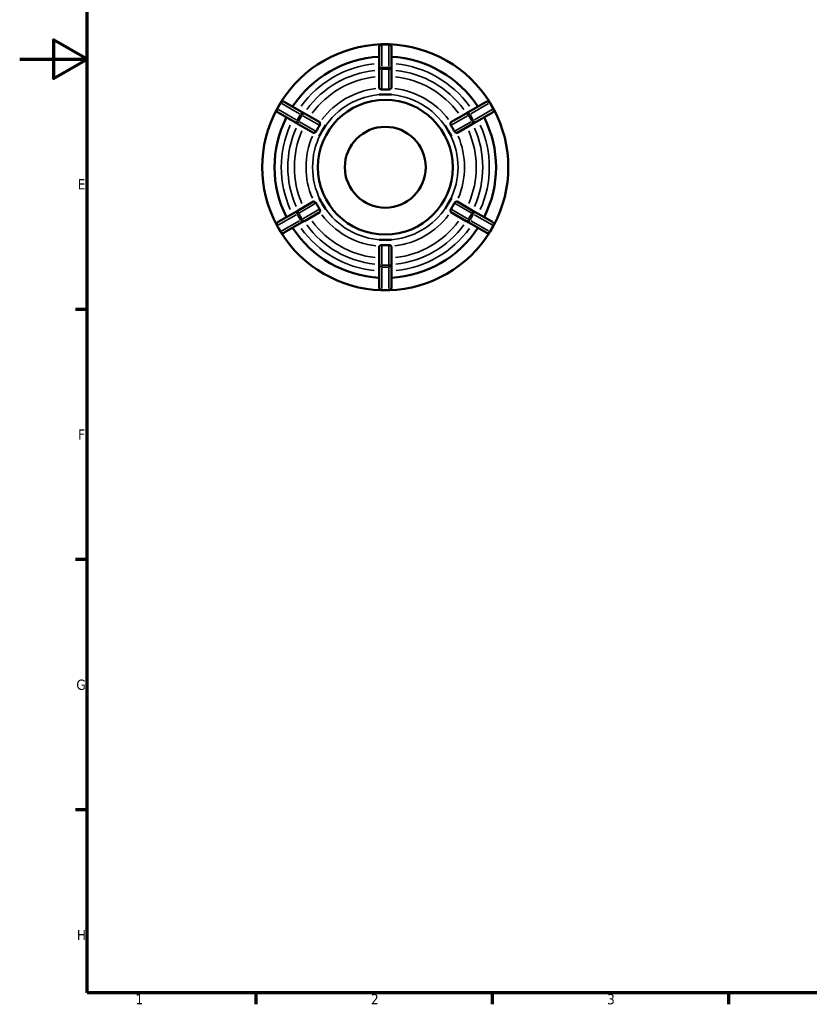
# Model space of a CAD drawing. Header units: millimetres. Extents: x 0 to 903, y 0 to 594.
# Tile 1 of 8: x 0 to 234, y 17 to 309. Entities that reach past the tile are written whole.
import ezdxf

# ---------------------------------------------------------------- set-up
doc = ezdxf.new("R2010")
doc.units = ezdxf.units.MM
for name, color, linetype, lineweight in [('Border (ANSI)', 7, 'Continuous', 70), ('Visible (ANSI)', 7, 'Continuous', 50), ('Visible Narrow (ANSI)', 7, 'Continuous', 35)]:
    doc.layers.add(name, color=color, linetype=linetype, lineweight=lineweight)
doc.styles.add('Note Text (ANSI)', font='tahoma.ttf')

# ---------------------------------------------------------------- blocks, each defined once
blk = doc.blocks.new('Borders Default Border')
at = {"layer": 'Border (ANSI)'}
for p, q in [((20, 222.75), (16.55, 222.75)), ((20, 148.5), (16.55, 148.5)), ((20, 74.25), (16.55, 74.25)), ((70.08, 20), (70.08, 16.55)), ((140.17, 20), (140.17, 16.55)), ((210.25, 20), (210.25, 16.55))]:
    blk.add_line(p, q, dxfattribs=at)
at = {"layer": 'Border (ANSI)', "flags": 128}
for points in [[(20, 20), (20, 574), (821, 574), (821, 20), (20, 20)], [(0, 297), (20, 297), (10, 302.77), (10, 291.23), (20, 297)]]:
    blk.add_lwpolyline(points, dxfattribs=at)
at = {"layer": 'Border (ANSI)', "char_height": 3.05, "attachment_point": 7, "style": 'Note Text (ANSI)'}
for s, insert in [('E', (17.21, 258.35)), ('F', (17.29, 184.1)), ('G', (16.81, 109.79)), ('H', (16.97, 35.6)), ('1', (34.35, 16.55)), ('2', (104.2, 16.55)), ('3', (174.26, 16.49))]:
    blk.add_mtext(s, dxfattribs=dict(at, insert=insert))

msp = doc.modelspace()

# ---------------------------------------------------------------- linework, layer by layer
at = {"layer": 'Visible (ANSI)'}
for p, q in [((109.484, 301.427), (107.434, 301.427)), ((106.634, 300.574), (106.634, 300.627)), ((106.634, 300.574), (106.634, 293.852)), ((110.284, 300.627), (110.284, 300.574)), ((110.284, 293.852), (110.284, 300.574)), ((106.634, 293.674), (106.634, 293.852)), ((106.634, 293.674), (106.634, 288.45)), ((110.284, 293.852), (110.284, 293.674)), ((110.284, 288.45), (110.284, 293.674)), ((106.634, 286.507), (106.634, 286.511)), ((108.459, 286.507), (106.634, 286.507)), ((106.634, 286.507), (106.634, 286.507)), ((110.284, 286.507), (108.459, 286.507)), ((110.284, 286.511), (110.284, 286.507)), ((110.284, 286.507), (110.284, 286.507)), ((77.361, 284.065), (76.336, 282.29)), ((78.454, 284.358), (78.5, 284.331)), ((84.322, 280.97), (78.5, 284.331)), ((138.417, 284.331), (132.595, 280.97)), ((138.417, 284.331), (138.463, 284.358)), ((140.581, 282.29), (139.556, 284.065)), ((76.675, 281.17), (76.629, 281.197)), ((76.675, 281.17), (82.497, 277.809)), ((84.322, 280.97), (84.476, 280.881)), ((89, 278.269), (84.476, 280.881)), ((132.441, 280.881), (127.917, 278.269)), ((132.441, 280.881), (132.595, 280.97)), ((134.42, 277.809), (140.242, 281.17)), ((140.288, 281.197), (140.242, 281.17)), ((82.651, 277.72), (82.497, 277.809)), ((82.651, 277.72), (87.175, 275.108)), ((129.742, 275.108), (134.266, 277.72)), ((134.42, 277.809), (134.266, 277.72)), ((89.77, 275.717), (88.857, 274.137)), ((90.682, 277.298), (89.77, 275.717)), ((90.679, 277.3), (90.682, 277.298)), ((90.682, 277.298), (90.683, 277.298)), ((126.235, 277.298), (126.238, 277.3)), ((127.147, 275.717), (126.235, 277.298)), ((126.235, 277.298), (126.235, 277.298)), ((128.06, 274.137), (127.147, 275.717)), ((88.857, 274.137), (88.854, 274.139)), ((88.858, 274.137), (88.857, 274.137)), ((128.063, 274.139), (128.06, 274.137)), ((128.06, 274.137), (128.06, 274.137)), ((87.175, 254.747), (82.651, 252.134)), ((88.854, 255.716), (88.857, 255.718)), ((88.857, 255.718), (89.77, 254.137)), ((88.857, 255.718), (88.858, 255.718)), ((127.147, 254.137), (128.06, 255.718)), ((128.06, 255.718), (128.06, 255.718)), ((128.06, 255.718), (128.063, 255.716)), ((134.266, 252.134), (129.742, 254.747)), ((82.497, 252.046), (76.675, 248.685)), ((82.497, 252.046), (82.651, 252.134)), ((84.476, 248.973), (89, 251.586)), ((89.77, 254.137), (90.682, 252.557)), ((90.682, 252.557), (90.679, 252.555)), ((90.683, 252.557), (90.682, 252.557)), ((126.235, 252.557), (127.147, 254.137)), ((126.238, 252.555), (126.235, 252.557)), ((126.235, 252.557), (126.235, 252.557)), ((127.917, 251.586), (132.441, 248.973)), ((134.266, 252.134), (134.42, 252.046)), ((140.242, 248.685), (134.42, 252.046)), ((76.629, 248.658), (76.675, 248.685)), ((78.5, 245.524), (84.322, 248.885)), ((84.476, 248.973), (84.322, 248.885)), ((132.595, 248.885), (132.441, 248.973)), ((132.595, 248.885), (138.417, 245.524)), ((140.242, 248.685), (140.288, 248.658)), ((76.336, 247.565), (77.361, 245.79)), ((78.5, 245.524), (78.454, 245.497)), ((138.463, 245.497), (138.417, 245.524)), ((139.556, 245.79), (140.581, 247.565)), ((106.634, 243.347), (106.634, 243.348)), ((106.634, 243.347), (108.459, 243.347)), ((106.634, 243.344), (106.634, 243.347)), ((108.459, 243.347), (110.284, 243.347)), ((110.284, 243.348), (110.284, 243.347)), ((110.284, 243.347), (110.284, 243.344)), ((106.634, 241.405), (106.634, 236.181)), ((110.284, 236.181), (110.284, 241.405)), ((106.634, 236.003), (106.634, 236.181)), ((106.634, 236.003), (106.634, 229.281)), ((110.284, 236.181), (110.284, 236.003)), ((110.284, 229.281), (110.284, 236.003)), ((106.634, 229.227), (106.634, 229.281)), ((107.434, 228.427), (109.484, 228.427)), ((110.284, 229.281), (110.284, 229.227))]:
    msp.add_line(p, q, dxfattribs=at)
for radius in [20, 12]:
    msp.add_circle((108.459, 264.927), radius, dxfattribs=at)
for centre, radius, start, end in [((108.459, 264.927), 36.5, 91.88694, 148.11306), ((107.434, 300.627), 0.8, 90, 180), ((109.484, 300.627), 0.8, 0, 90), ((108.459, 264.927), 36.5, 31.88694, 88.11306), ((108.459, 264.927), 32.85, 93.18474, 146.81526), ((108.459, 264.927), 32.85, 33.18474, 86.81526), ((78.054, 283.665), 0.8, 60, 150), ((138.863, 283.665), 0.8, 30, 120), ((108.459, 264.927), 36.5, 151.88694, 208.11306), ((77.029, 281.89), 0.8, 150, 240), ((139.888, 281.89), 0.8, 300, 30), ((108.459, 264.927), 36.5, 331.88694, 28.11306), ((108.459, 264.927), 32.85, 153.18474, 206.81526), ((108.459, 264.927), 32.85, 333.18474, 26.81526), ((77.029, 247.965), 0.8, 120, 210), ((139.888, 247.965), 0.8, 330, 60), ((78.054, 246.19), 0.8, 210, 300), ((108.459, 264.927), 36.5, 211.88694, 268.11306), ((108.459, 264.927), 32.85, 213.18474, 266.81526), ((108.459, 264.927), 36.5, 271.88694, 328.11306), ((108.459, 264.927), 32.85, 273.18474, 326.81526), ((138.863, 246.19), 0.8, 240, 330), ((107.434, 229.227), 0.8, 180, 270), ((109.484, 229.227), 0.8, 270, 0)]:
    msp.add_arc(centre, radius, start, end, dxfattribs=at)
for points, knots in [([(106.671, 288.371), (106.647, 288.394), (106.636, 288.419), (106.634, 288.443), (106.634, 288.445), (106.634, 288.448), (106.634, 288.45)], [0.530895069, 0.530895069, 0.530895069, 0.530895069, 0.558670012, 0.558670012, 0.558670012, 0.561378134, 0.561378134, 0.561378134, 0.561378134]), ([(107.434, 287.999), (107.423, 287.999), (107.412, 287.998), (107.352, 287.997), (107.305, 288.004), (107.191, 288.032), (107.129, 288.059), (106.969, 288.141), (106.865, 288.214), (106.735, 288.314), (106.697, 288.346), (106.671, 288.371)], [-0.19544707, -0.19544707, -0.19544707, -0.19544707, -0.19125119, -0.19125119, -0.17174255, -0.17174255, -0.14261852, -0.14261852, -0.08587732, -0.08587732, -0.05307217, -0.05307217, -0.05307217, -0.05307217]), ([(109.484, 287.999), (109.132, 288.025), (108.786, 288.037), (108.459, 288.037), (108.131, 288.037), (107.785, 288.025), (107.434, 287.999)], [-0.09820754, -0.09820754, -0.09820754, -0.09820754, 0, 0, 0, 0.09820754, 0.09820754, 0.09820754, 0.09820754]), ([(110.246, 288.371), (110.236, 288.361), (110.224, 288.35), (110.153, 288.289), (110.071, 288.227), (109.916, 288.126), (109.843, 288.084), (109.724, 288.034), (109.674, 288.017), (109.578, 287.999), (109.534, 287.996), (109.487, 287.999), (109.485, 287.999), (109.484, 287.999)], [-0.33484554, -0.33484554, -0.33484554, -0.33484554, -0.32258457, -0.32258457, -0.27283735, -0.27283735, -0.23566437, -0.23566437, -0.21349341, -0.21349341, -0.19565529, -0.19565529, -0.19492842, -0.19492842, -0.19492842, -0.19492842]), ([(110.284, 288.45), (110.284, 288.448), (110.283, 288.445), (110.283, 288.443), (110.281, 288.419), (110.27, 288.394), (110.246, 288.371)], [0.55596189, 0.55596189, 0.55596189, 0.55596189, 0.558670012, 0.558670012, 0.558670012, 0.586444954, 0.586444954, 0.586444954, 0.586444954]), ([(89.049, 278.197), (89.053, 278.183), (89.057, 278.166), (89.075, 278.068), (89.089, 277.957), (89.097, 277.771), (89.096, 277.694), (89.08, 277.573), (89.07, 277.524), (89.038, 277.434), (89.019, 277.395), (88.993, 277.355), (88.992, 277.353), (88.99, 277.351)], [-0.34451381, -0.34451381, -0.34451381, -0.34451381, -0.33122471, -0.33122471, -0.27570576, -0.27570576, -0.23938447, -0.23938447, -0.21662451, -0.21662451, -0.19766069, -0.19766069, -0.19663386, -0.19663386, -0.19663386, -0.19663386]), ([(89, 278.269), (89.002, 278.268), (89.004, 278.267), (89.006, 278.265), (89.026, 278.252), (89.041, 278.229), (89.049, 278.197)], [0.55596189, 0.55596189, 0.55596189, 0.55596189, 0.558670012, 0.558670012, 0.558670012, 0.586444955, 0.586444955, 0.586444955, 0.586444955]), ([(127.927, 277.351), (127.923, 277.357), (127.919, 277.364), (127.889, 277.412), (127.87, 277.455), (127.833, 277.577), (127.825, 277.655), (127.819, 277.846), (127.831, 277.975), (127.852, 278.126), (127.86, 278.167), (127.868, 278.197)], [-0.19271401, -0.19271401, -0.19271401, -0.19271401, -0.18982362, -0.18982362, -0.17112303, -0.17112303, -0.13870047, -0.13870047, -0.08091219, -0.08091219, -0.05282114, -0.05282114, -0.05282114, -0.05282114]), ([(127.868, 278.197), (127.876, 278.229), (127.891, 278.252), (127.911, 278.265), (127.913, 278.267), (127.915, 278.268), (127.917, 278.269)], [0.530895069, 0.530895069, 0.530895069, 0.530895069, 0.558670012, 0.558670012, 0.558670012, 0.561378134, 0.561378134, 0.561378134, 0.561378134]), ([(87.262, 275.101), (87.23, 275.092), (87.203, 275.095), (87.181, 275.105), (87.179, 275.106), (87.177, 275.107), (87.175, 275.108)], [0.530895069, 0.530895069, 0.530895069, 0.530895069, 0.558670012, 0.558670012, 0.558670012, 0.561378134, 0.561378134, 0.561378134, 0.561378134]), ([(87.965, 275.576), (87.961, 275.568), (87.957, 275.56), (87.93, 275.509), (87.901, 275.471), (87.814, 275.379), (87.75, 275.334), (87.597, 275.239), (87.49, 275.188), (87.344, 275.128), (87.297, 275.111), (87.262, 275.101)], [-0.19434574, -0.19434574, -0.19434574, -0.19434574, -0.19089183, -0.19089183, -0.17188379, -0.17188379, -0.13915206, -0.13915206, -0.08585559, -0.08585559, -0.05306246, -0.05306246, -0.05306246, -0.05306246]), ([(88.99, 277.351), (88.792, 277.06), (88.609, 276.766), (88.445, 276.482), (88.281, 276.199), (88.118, 275.893), (87.965, 275.576)], [-0.09820754, -0.09820754, -0.09820754, -0.09820754, 0, 0, 0, 0.09820754, 0.09820754, 0.09820754, 0.09820754]), ([(128.952, 275.576), (128.799, 275.893), (128.636, 276.199), (128.472, 276.482), (128.308, 276.766), (128.125, 277.06), (127.927, 277.351)], [-0.09820754, -0.09820754, -0.09820754, -0.09820754, 0, 0, 0, 0.09820754, 0.09820754, 0.09820754, 0.09820754]), ([(129.655, 275.101), (129.649, 275.103), (129.643, 275.105), (129.566, 275.129), (129.463, 275.171), (129.29, 275.258), (129.218, 275.299), (129.114, 275.375), (129.074, 275.409), (129.009, 275.481), (128.983, 275.516), (128.959, 275.562), (128.955, 275.569), (128.952, 275.576)], [-0.33465873, -0.33465873, -0.33465873, -0.33465873, -0.3292246, -0.3292246, -0.27397046, -0.27397046, -0.2370505, -0.2370505, -0.21467031, -0.21467031, -0.19709204, -0.19709204, -0.19413947, -0.19413947, -0.19413947, -0.19413947]), ([(129.742, 275.108), (129.74, 275.107), (129.738, 275.106), (129.736, 275.105), (129.714, 275.095), (129.687, 275.092), (129.655, 275.101)], [0.55596189, 0.55596189, 0.55596189, 0.55596189, 0.558670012, 0.558670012, 0.558670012, 0.586444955, 0.586444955, 0.586444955, 0.586444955]), ([(87.175, 254.747), (87.177, 254.748), (87.179, 254.749), (87.181, 254.75), (87.203, 254.76), (87.23, 254.762), (87.262, 254.753)], [0.55596189, 0.55596189, 0.55596189, 0.55596189, 0.558670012, 0.558670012, 0.558670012, 0.586444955, 0.586444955, 0.586444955, 0.586444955]), ([(87.262, 254.753), (87.268, 254.752), (87.274, 254.75), (87.351, 254.726), (87.454, 254.684), (87.628, 254.597), (87.699, 254.556), (87.803, 254.48), (87.843, 254.446), (87.908, 254.374), (87.934, 254.339), (87.958, 254.292), (87.962, 254.286), (87.965, 254.279)], [-0.33465873, -0.33465873, -0.33465873, -0.33465873, -0.3292246, -0.3292246, -0.27397046, -0.27397046, -0.2370505, -0.2370505, -0.21467031, -0.21467031, -0.19709204, -0.19709204, -0.19413947, -0.19413947, -0.19413947, -0.19413947]), ([(87.965, 254.279), (88.118, 253.961), (88.281, 253.656), (88.445, 253.373), (88.609, 253.089), (88.792, 252.795), (88.99, 252.504)], [-0.09820754, -0.09820754, -0.09820754, -0.09820754, 0, 0, 0, 0.09820754, 0.09820754, 0.09820754, 0.09820754]), ([(127.927, 252.504), (128.125, 252.795), (128.308, 253.089), (128.472, 253.373), (128.636, 253.656), (128.799, 253.961), (128.952, 254.279)], [-0.09820754, -0.09820754, -0.09820754, -0.09820754, 0, 0, 0, 0.09820754, 0.09820754, 0.09820754, 0.09820754]), ([(128.952, 254.279), (128.956, 254.287), (128.96, 254.295), (128.988, 254.346), (129.016, 254.383), (129.103, 254.476), (129.167, 254.521), (129.32, 254.616), (129.427, 254.666), (129.573, 254.727), (129.62, 254.744), (129.655, 254.753)], [-0.19434574, -0.19434574, -0.19434574, -0.19434574, -0.19089183, -0.19089183, -0.17188379, -0.17188379, -0.13915206, -0.13915206, -0.08585559, -0.08585559, -0.05306246, -0.05306246, -0.05306246, -0.05306246]), ([(129.655, 254.753), (129.687, 254.762), (129.714, 254.76), (129.736, 254.75), (129.738, 254.749), (129.74, 254.748), (129.742, 254.747)], [0.530895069, 0.530895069, 0.530895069, 0.530895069, 0.558670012, 0.558670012, 0.558670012, 0.561378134, 0.561378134, 0.561378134, 0.561378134]), ([(88.99, 252.504), (88.994, 252.497), (88.998, 252.491), (89.028, 252.443), (89.047, 252.399), (89.084, 252.278), (89.092, 252.2), (89.099, 252.009), (89.086, 251.88), (89.065, 251.729), (89.057, 251.688), (89.049, 251.657)], [-0.19271401, -0.19271401, -0.19271401, -0.19271401, -0.18982362, -0.18982362, -0.17112303, -0.17112303, -0.13870047, -0.13870047, -0.08091219, -0.08091219, -0.05282114, -0.05282114, -0.05282114, -0.05282114]), ([(89.049, 251.657), (89.041, 251.625), (89.026, 251.603), (89.006, 251.589), (89.004, 251.588), (89.002, 251.587), (89, 251.586)], [0.530895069, 0.530895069, 0.530895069, 0.530895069, 0.558670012, 0.558670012, 0.558670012, 0.561378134, 0.561378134, 0.561378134, 0.561378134]), ([(127.868, 251.657), (127.864, 251.672), (127.86, 251.689), (127.842, 251.786), (127.828, 251.897), (127.82, 252.084), (127.821, 252.161), (127.837, 252.282), (127.847, 252.331), (127.879, 252.421), (127.898, 252.46), (127.924, 252.5), (127.926, 252.502), (127.927, 252.504)], [-0.34451381, -0.34451381, -0.34451381, -0.34451381, -0.33122471, -0.33122471, -0.27570576, -0.27570576, -0.23938447, -0.23938447, -0.21662451, -0.21662451, -0.19766069, -0.19766069, -0.19663386, -0.19663386, -0.19663386, -0.19663386]), ([(127.917, 251.586), (127.915, 251.587), (127.913, 251.588), (127.911, 251.589), (127.891, 251.603), (127.876, 251.625), (127.868, 251.657)], [0.55596189, 0.55596189, 0.55596189, 0.55596189, 0.558670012, 0.558670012, 0.558670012, 0.586444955, 0.586444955, 0.586444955, 0.586444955]), ([(106.634, 241.405), (106.634, 241.407), (106.634, 241.41), (106.634, 241.412), (106.636, 241.436), (106.647, 241.46), (106.671, 241.483)], [0.55596189, 0.55596189, 0.55596189, 0.55596189, 0.558670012, 0.558670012, 0.558670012, 0.586444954, 0.586444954, 0.586444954, 0.586444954]), ([(106.671, 241.483), (106.681, 241.494), (106.693, 241.505), (106.764, 241.565), (106.846, 241.628), (107.001, 241.729), (107.074, 241.771), (107.193, 241.821), (107.243, 241.838), (107.339, 241.856), (107.383, 241.859), (107.43, 241.856), (107.432, 241.856), (107.434, 241.855)], [-0.33484554, -0.33484554, -0.33484554, -0.33484554, -0.32258457, -0.32258457, -0.27283735, -0.27283735, -0.23566437, -0.23566437, -0.21349341, -0.21349341, -0.19565529, -0.19565529, -0.19492842, -0.19492842, -0.19492842, -0.19492842]), ([(107.434, 241.855), (107.785, 241.829), (108.131, 241.818), (108.459, 241.818), (108.786, 241.818), (109.132, 241.829), (109.484, 241.855)], [1.67950745, 1.67950745, 1.67950745, 1.67950745, 1.77771498, 1.77771498, 1.77771498, 1.87592252, 1.87592252, 1.87592252, 1.87592252]), ([(109.484, 241.855), (109.494, 241.856), (109.505, 241.857), (109.565, 241.857), (109.612, 241.851), (109.726, 241.823), (109.788, 241.795), (109.948, 241.713), (110.052, 241.641), (110.182, 241.541), (110.22, 241.509), (110.246, 241.483)], [-0.19544707, -0.19544707, -0.19544707, -0.19544707, -0.19125119, -0.19125119, -0.17174255, -0.17174255, -0.14261852, -0.14261852, -0.08587732, -0.08587732, -0.05307217, -0.05307217, -0.05307217, -0.05307217]), ([(110.246, 241.483), (110.27, 241.46), (110.281, 241.436), (110.283, 241.412), (110.283, 241.41), (110.284, 241.407), (110.284, 241.405)], [0.530895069, 0.530895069, 0.530895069, 0.530895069, 0.558670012, 0.558670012, 0.558670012, 0.561378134, 0.561378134, 0.561378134, 0.561378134])]:
    msp.add_open_spline(points, degree=3, knots=knots, dxfattribs=at)
for points in [[(106.634, 286.511), (107.255, 286.506), (107.879, 286.507), (108.459, 286.507)], [(108.459, 286.507), (107.872, 286.507), (107.259, 286.508), (106.634, 286.507)], [(108.459, 286.507), (109.038, 286.507), (109.662, 286.506), (110.284, 286.511)], [(110.284, 286.507), (109.658, 286.508), (109.046, 286.507), (108.459, 286.507)], [(88.854, 274.139), (89.169, 274.675), (89.48, 275.215), (89.77, 275.717)], [(89.77, 275.717), (89.475, 275.207), (89.169, 274.677), (88.858, 274.137)], [(89.77, 275.717), (90.06, 276.22), (90.373, 276.759), (90.679, 277.3)], [(90.683, 277.298), (90.37, 276.758), (90.065, 276.228), (89.77, 275.717)], [(127.147, 275.717), (126.853, 276.228), (126.547, 276.758), (126.235, 277.298)], [(126.238, 277.3), (126.544, 276.759), (126.858, 276.22), (127.147, 275.717)], [(127.147, 275.717), (127.437, 275.215), (127.748, 274.675), (128.063, 274.139)], [(128.06, 274.137), (127.748, 274.677), (127.442, 275.207), (127.147, 275.717)], [(89.77, 254.137), (89.48, 254.64), (89.169, 255.18), (88.854, 255.716)], [(88.858, 255.718), (89.169, 255.178), (89.475, 254.648), (89.77, 254.137)], [(127.147, 254.137), (127.442, 254.648), (127.748, 255.178), (128.06, 255.718)], [(128.063, 255.716), (127.748, 255.18), (127.437, 254.64), (127.147, 254.137)], [(89.77, 254.137), (90.065, 253.626), (90.37, 253.097), (90.683, 252.557)], [(90.679, 252.555), (90.373, 253.096), (90.06, 253.635), (89.77, 254.137)], [(126.235, 252.557), (126.547, 253.097), (126.853, 253.626), (127.147, 254.137)], [(127.147, 254.137), (126.858, 253.635), (126.544, 253.096), (126.238, 252.555)], [(108.459, 243.347), (107.879, 243.347), (107.255, 243.349), (106.634, 243.344)], [(106.634, 243.348), (107.257, 243.347), (107.869, 243.347), (108.459, 243.347)], [(110.284, 243.344), (109.662, 243.349), (109.038, 243.347), (108.459, 243.347)], [(108.459, 243.347), (109.048, 243.347), (109.66, 243.347), (110.284, 243.348)]]:
    msp.add_open_spline(points, degree=3, dxfattribs=at)
at = {"layer": 'Visible Narrow (ANSI)'}
for p, q in [((107.434, 301.427), (107.434, 301.282)), ((107.434, 294.881), (107.434, 300.931)), ((107.536, 301.267), (109.381, 301.267)), ((109.484, 301.282), (109.484, 301.427)), ((109.484, 300.931), (109.484, 294.881)), ((107.434, 294.526), (107.434, 294.045)), ((107.434, 288.3), (107.434, 293.711)), ((109.381, 294.545), (107.536, 294.545)), ((107.536, 294.012), (109.381, 294.012)), ((109.484, 294.045), (109.484, 294.526)), ((109.484, 293.711), (109.484, 288.3)), ((76.527, 282.298), (77.449, 283.896)), ((77.487, 283.992), (77.361, 284.065)), ((77.791, 283.817), (83.031, 280.792)), ((133.886, 280.792), (139.126, 283.817)), ((139.556, 284.065), (139.43, 283.992)), ((139.468, 283.896), (140.39, 282.298)), ((76.336, 282.289), (76.462, 282.217)), ((82.006, 279.016), (76.766, 282.041)), ((83.27, 280.535), (82.348, 278.937)), ((83.755, 280.374), (83.338, 280.614)), ((133.579, 280.614), (133.162, 280.374)), ((134.569, 278.937), (133.647, 280.535)), ((140.151, 282.041), (134.911, 279.016)), ((140.455, 282.217), (140.581, 282.289)), ((82.313, 278.839), (82.73, 278.598)), ((82.81, 278.671), (83.732, 280.268)), ((87.705, 275.726), (83.019, 278.431)), ((84.044, 280.207), (88.73, 277.501)), ((128.187, 277.501), (132.873, 280.207)), ((133.898, 278.431), (129.212, 275.726)), ((133.185, 280.268), (134.107, 278.671)), ((134.187, 278.598), (134.604, 278.839)), ((83.019, 251.423), (87.705, 254.129)), ((88.73, 252.353), (84.044, 249.648)), ((132.873, 249.648), (128.187, 252.353)), ((129.212, 254.129), (133.898, 251.423)), ((76.766, 247.813), (82.006, 250.838)), ((83.031, 249.063), (77.791, 246.038)), ((82.73, 251.256), (82.313, 251.016)), ((82.348, 250.918), (83.27, 249.32)), ((83.732, 249.586), (82.81, 251.184)), ((83.338, 249.24), (83.755, 249.481)), ((133.162, 249.481), (133.579, 249.24)), ((134.107, 251.184), (133.185, 249.586)), ((133.647, 249.32), (134.569, 250.918)), ((139.126, 246.038), (133.886, 249.063)), ((134.604, 251.016), (134.187, 251.256)), ((134.911, 250.838), (140.151, 247.813)), ((76.462, 247.638), (76.336, 247.565)), ((77.449, 245.959), (76.527, 247.557)), ((77.361, 245.79), (77.487, 245.862)), ((139.43, 245.862), (139.556, 245.79)), ((140.39, 247.557), (139.468, 245.959)), ((140.581, 247.565), (140.455, 247.638)), ((107.434, 236.144), (107.434, 241.555)), ((109.484, 241.555), (109.484, 236.144)), ((107.434, 235.81), (107.434, 235.329)), ((107.434, 228.924), (107.434, 234.974)), ((109.381, 235.843), (107.536, 235.843)), ((107.536, 235.31), (109.381, 235.31)), ((109.484, 235.329), (109.484, 235.81)), ((109.484, 234.974), (109.484, 228.924)), ((107.434, 228.573), (107.434, 228.428)), ((109.381, 228.588), (107.536, 228.588)), ((109.484, 228.428), (109.484, 228.573))]:
    msp.add_line(p, q, dxfattribs=at)
for radius, start, end in [(30.85, 96.05229, 143.94771), (30.85, 36.05229, 83.94771), (28.91, 96.25742, 143.74258), (28.91, 36.25742, 83.74258), (26.978, 96.49103, 143.50897), (26.978, 36.49103, 83.50897), (23.512, 96.92422, 143.07578), (21.58, 93, 147), (21.58, 33, 87), (23.512, 36.92422, 83.07578), (30.85, 156.05229, 203.94771), (28.91, 156.25742, 203.74258), (26.978, 156.49103, 203.50897), (21.58, 153, 207), (21.58, 333, 27), (26.978, 336.49103, 23.50897), (28.91, 336.25742, 23.74258), (30.85, 336.05229, 23.94771), (23.512, 156.92422, 203.07578), (23.512, 336.92422, 23.07578), (21.58, 213, 267), (21.58, 273, 327), (26.978, 216.49103, 263.50897), (23.512, 216.92422, 263.07578), (23.512, 276.92422, 323.07578), (26.978, 276.49103, 323.50897), (30.85, 216.05229, 263.94771), (28.91, 216.25742, 263.74258), (28.91, 276.25742, 323.74258), (30.85, 276.05229, 323.94771)]:
    msp.add_arc((108.459, 264.927), radius, start, end, dxfattribs=at)
for centre, major_axis, ratio, start_param, end_param in [((107.434, 300.574), (-0.8, 0), 0.8660254, 4.7909288, 6.2046455), ((109.484, 300.574), (0.8, 0), 0.8660254, 0.0785398, 1.4922565), ((107.434, 293.852), (-0.8, 0), 0.8660254, 4.7909288, 6.2046455), ((107.434, 293.674), (-0.8, 0), 0.4217223, 4.7909288, 6.2046455), ((109.484, 293.852), (0.8, 0), 0.8660254, 0.0785398, 1.4922565), ((109.484, 293.674), (0.8, 0), 0.4217223, 0.0785398, 1.4922565), ((78.1, 283.638), (0.4, 0.693), 0.8660254, 0.0785398, 1.4922565), ((138.817, 283.638), (-0.4, 0.693), 0.8660254, 4.7909288, 6.2046455), ((77.075, 281.863), (-0.4, -0.693), 0.8660254, 4.7909288, 6.2046455), ((83.922, 280.277), (0.4, 0.693), 0.8660254, 0.0785398, 1.4922565), ((84.076, 280.188), (0.4, 0.693), 0.4217223, 0.0785398, 1.4922565), ((132.841, 280.188), (-0.4, 0.693), 0.4217223, 4.7909288, 6.2046455), ((132.995, 280.277), (-0.4, 0.693), 0.8660254, 4.7909288, 6.2046455), ((139.842, 281.863), (0.4, -0.693), 0.8660254, 0.0785398, 1.4922565), ((82.897, 278.502), (-0.4, -0.693), 0.8660254, 4.7909288, 6.2046455), ((83.051, 278.413), (-0.4, -0.693), 0.4217223, 4.7909288, 6.2046455), ((133.866, 278.413), (0.4, -0.693), 0.4217223, 0.0785398, 1.4922565), ((134.02, 278.502), (0.4, -0.693), 0.8660254, 0.0785398, 1.4922565), ((82.897, 251.353), (-0.4, 0.693), 0.8660254, 0.0785398, 1.4922565), ((83.051, 251.442), (-0.4, 0.693), 0.4217223, 0.0785398, 1.4922565), ((133.866, 251.442), (0.4, 0.693), 0.4217223, 4.7909288, 6.2046455), ((134.02, 251.353), (0.4, 0.693), 0.8660254, 4.7909288, 6.2046455), ((77.075, 247.992), (-0.4, 0.693), 0.8660254, 0.0785398, 1.4922565), ((83.922, 249.577), (0.4, -0.693), 0.8660254, 4.7909288, 6.2046455), ((84.076, 249.666), (0.4, -0.693), 0.4217223, 4.7909288, 6.2046455), ((132.841, 249.666), (-0.4, -0.693), 0.4217223, 0.0785398, 1.4922565), ((132.995, 249.577), (-0.4, -0.693), 0.8660254, 0.0785398, 1.4922565), ((139.842, 247.992), (0.4, 0.693), 0.8660254, 4.7909288, 6.2046455), ((78.1, 246.216), (0.4, -0.693), 0.8660254, 4.7909288, 6.2046455), ((138.817, 246.216), (-0.4, -0.693), 0.8660254, 0.0785398, 1.4922565), ((107.434, 236.181), (-0.8, 0), 0.4217223, 0.0785398, 1.4922565), ((107.434, 236.003), (-0.8, 0), 0.8660254, 0.0785398, 1.4922565), ((109.484, 236.181), (0.8, 0), 0.4217223, 4.7909288, 6.2046455), ((109.484, 236.003), (0.8, 0), 0.8660254, 4.7909288, 6.2046455), ((107.434, 229.281), (-0.8, 0), 0.8660254, 0.0785398, 1.4922565), ((109.484, 229.281), (0.8, 0), 0.8660254, 4.7909288, 6.2046455)]:
    msp.add_ellipse(centre, major_axis=major_axis, ratio=ratio, start_param=start_param, end_param=end_param, dxfattribs=at)

# ---------------------------------------------------------------- block references
msp.add_blockref('Borders Default Border', (0, 0))

doc.saveas('drawing.dxf')
